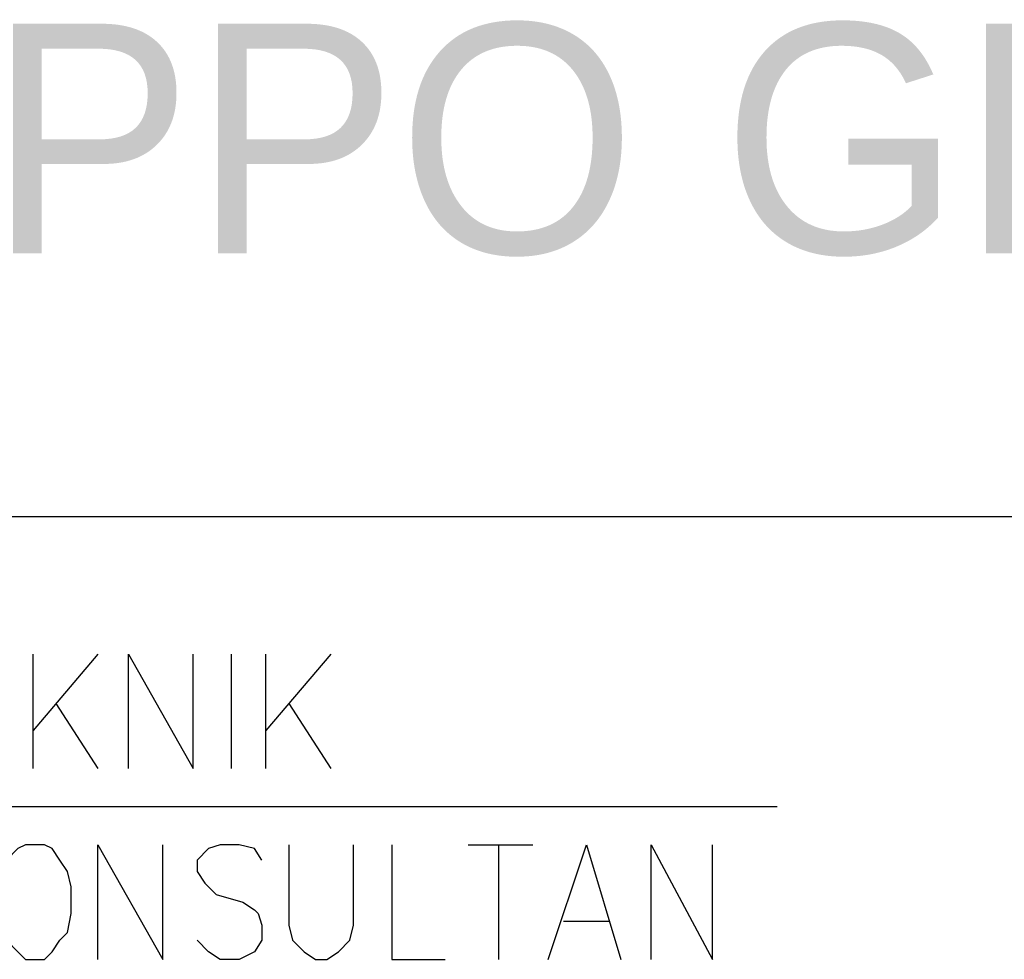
# Model space of a CAD drawing. Header units: millimetres. Extents: x 0 to 420, y 0 to 297.
# Tile 79 of 95: x 379 to 390, y 83 to 93. Entities that reach past the tile are written whole.
import ezdxf

# ---------------------------------------------------------------- set-up
doc = ezdxf.new("R2010")
doc.units = ezdxf.units.MM
doc.layers.add('LINE_000000', color=7, linetype='Continuous')
doc.layers.add('TEXT', color=7, linetype='Continuous')

msp = doc.modelspace()

# ---------------------------------------------------------------- linework, layer by layer
at = {"layer": 'LINE_000000', "lineweight": 25}
for p, q in [((410.168, 87.757), (365.167, 87.757)), ((378.756, 84.963), (378.756, 86.233)), ((379.476, 86.233), (378.756, 85.386)), ((380.958, 84.963), (380.958, 86.233)), ((381.339, 84.963), (381.339, 86.233)), ((382.058, 86.233), (381.339, 85.386)), ((379.01, 85.683), (379.476, 84.963)), ((381.593, 85.683), (382.058, 84.963)), ((366.522, 84.54), (387.011, 84.54)), ((383.582, 84.116), (384.302, 84.116)), ((383.921, 84.116), (383.921, 82.846)), ((384.641, 83.27), (385.149, 83.27))]:
    msp.add_line(p, q, dxfattribs=at)
for points in [[(379.815, 84.963), (379.815, 86.233), (380.534, 84.963), (380.534, 86.233)], [(379.476, 82.846), (379.476, 84.116), (380.196, 82.846), (380.196, 84.116)], [(381.296, 83.947), (381.212, 84.074), (381.042, 84.116), (380.831, 84.116), (380.704, 84.074), (380.577, 83.947), (380.577, 83.82), (380.661, 83.693), (380.704, 83.651), (380.788, 83.566), (381.085, 83.481), (381.212, 83.397), (381.254, 83.354), (381.296, 83.227), (381.296, 83.058), (381.212, 82.931), (381.042, 82.846), (380.831, 82.846), (380.704, 82.931), (380.577, 83.058)], [(381.593, 84.116), (381.593, 83.227), (381.635, 83.058), (381.762, 82.931), (381.889, 82.846), (382.016, 82.846), (382.143, 82.931), (382.27, 83.058), (382.312, 83.227), (382.312, 84.116)], [(382.736, 84.116), (382.736, 82.846), (383.328, 82.846)], [(384.471, 82.846), (384.895, 84.116), (385.276, 82.846)], [(385.614, 82.846), (385.614, 84.116), (386.292, 82.846), (386.292, 84.116)]]:
    msp.add_lwpolyline(points, dxfattribs=at)
msp.add_lwpolyline([(378.672, 84.116), (378.587, 84.074), (378.46, 83.947), (378.418, 83.82), (378.375, 83.651), (378.375, 83.354), (378.418, 83.143), (378.46, 83.058), (378.587, 82.931), (378.672, 82.846), (378.883, 82.846), (378.968, 82.931), (379.053, 83.058), (379.137, 83.143), (379.18, 83.354), (379.18, 83.651), (379.137, 83.82), (379.053, 83.947), (378.968, 84.074), (378.883, 84.116), (378.672, 84.116)], close=True, dxfattribs=at)

# ---------------------------------------------------------------- texts
at = {"layer": 'TEXT'}
msp.add_text('LIPPO GROUP', height=2.54848, dxfattribs=at).set_placement((375.412, 90.678))

doc.saveas('drawing.dxf')
